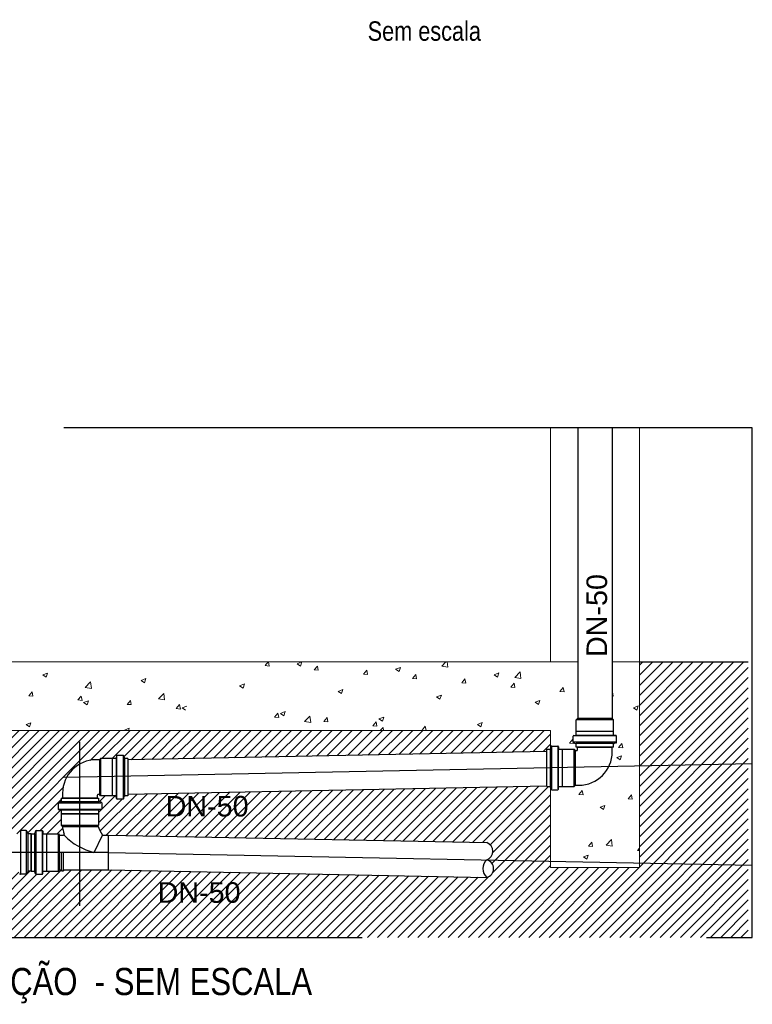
# Model space of a CAD drawing. Header units: millimetres. Extents: x -20654 to 2526, y -8238 to 977.
# Tile 93 of 219: x -10310.61 to -10307.91, y -4135.54 to -4131.91. Entities that reach past the tile are written whole.
import ezdxf

# ---------------------------------------------------------------- set-up
doc = ezdxf.new("R2010")
doc.units = ezdxf.units.MM
doc.linetypes.add('HIDDEN2', pattern=[0.47625, 0.3175, -0.15875])
for name, color, linetype, lineweight in [('0 05', 8, 'Continuous', 5), ('46', 7, 'Continuous', 20), ('DETALHES', 7, 'Continuous', 20), ('TEXTO SANITARIO', 7, 'Continuous', 20), ('TIGRECAD', 3, 'Continuous', 30)]:
    doc.layers.add(name, color=color, linetype=linetype, lineweight=lineweight)
doc.layers.add('TEXTO', color=251, linetype='Continuous')
doc.layers.add('TQ-Conexões', color=7, linetype='Continuous')
doc.styles.add('Arial', font='arial.ttf', dxfattribs={"height": 100})
doc.styles.add('Arial_4', font='arial.ttf', dxfattribs={"width": 0.8, "height": 0.07})
doc.styles.add('ArialNarrow', font='ARIALN.TTF')
pattern_1 = [(45, (-10338.318892, -4307.756914), (-0.018618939, 0.018618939), [])]

msp = doc.modelspace()

# ---------------------------------------------------------------- hatches: boundary and pattern name
at = {"layer": '0 05', "linetype": 'Continuous'}
h = msp.add_hatch(dxfattribs=at)
h.set_pattern_fill('ANSI31', color=256, scale=0.210649, style=0)
h.set_pattern_definition(pattern_1)
h.paths.add_polyline_path([(-10311.8877, -4134.5259), (-10311.0857, -4134.5259), (-10311.0857, -4134.8493), (-10311.0857, -4134.8493), (-10311.087, -4134.8493), (-10311.087, -4134.8493), (-10311.087, -4134.919), (-10311.087, -4134.919), (-10311.1274, -4134.919), (-10311.1274, -4134.919), (-10311.1274, -4135.0325), (-10311.1274, -4135.0325), (-10311.087, -4135.0325), (-10311.087, -4135.2107), (-10311.087, -4135.2107), (-10311.087, -4135.2135), (-10311.0864, -4135.216), (-10311.0859, -4135.2187), (-10311.0853, -4135.2211), (-10311.0843, -4135.2236), (-10311.083, -4135.2261), (-10311.0815, -4135.2282), (-10311.08, -4135.2303), (-10311.0782, -4135.2324), (-10311.076, -4135.2341), (-10311.0739, -4135.2356), (-10311.0718, -4135.2371), (-10311.0695, -4135.2383), (-10311.067, -4135.2394), (-10311.0645, -4135.24), (-10311.0619, -4135.2409), (-10311.0592, -4135.2411), (-10311.0567, -4135.2411), (-10311.0567, -4135.2411), (-10310.7356, -4135.2411), (-10310.7356, -4135.2411), (-10310.7331, -4135.2411), (-10310.7304, -4135.2409), (-10310.7278, -4135.24), (-10310.7253, -4135.2394), (-10310.723, -4135.2383), (-10310.7205, -4135.2371), (-10310.7184, -4135.2356), (-10310.7163, -4135.2341), (-10310.7144, -4135.2324), (-10310.7125, -4135.2303), (-10310.7108, -4135.2282), (-10310.7093, -4135.2261), (-10310.7083, -4135.2236), (-10310.7072, -4135.2211), (-10310.7064, -4135.2187), (-10310.7057, -4135.216), (-10310.7055, -4135.2135), (-10310.7053, -4135.2107), (-10310.7053, -4135.2107), (-10310.7053, -4135.045), (-10310.7053, -4135.045), (-10310.6145, -4135.045), (-10310.6145, -4135.05), (-10310.6143, -4135.05), (-10310.6141, -4135.05), (-10310.6139, -4135.0498), (-10310.6137, -4135.0498), (-10310.6135, -4135.0498), (-10310.6132, -4135.0496), (-10310.613, -4135.0494), (-10310.613, -4135.0494), (-10310.6128, -4135.0492), (-10310.6126, -4135.0492), (-10310.6124, -4135.049), (-10310.6122, -4135.0488), (-10310.6122, -4135.0485), (-10310.612, -4135.0483), (-10310.612, -4135.0481), (-10310.612, -4135.0479), (-10310.612, -4135.0477), (-10310.612, -4135.0471), (-10310.6114, -4135.0538), (-10310.6114, -4135.0538), (-10310.6114, -4135.054), (-10310.6114, -4135.0544), (-10310.6114, -4135.0544), (-10310.6111, -4135.0547), (-10310.6109, -4135.0549), (-10310.6109, -4135.0551), (-10310.6109, -4135.0553), (-10310.6107, -4135.0555), (-10310.6105, -4135.0555), (-10310.6103, -4135.0557), (-10310.6101, -4135.0557), (-10310.6099, -4135.0559), (-10310.6099, -4135.0559), (-10310.6097, -4135.0561), (-10310.6095, -4135.0561), (-10310.609, -4135.0561), (-10310.6088, -4135.0561), (-10310.6088, -4135.0561), (-10310.5869, -4135.0561), (-10310.5869, -4135.0561), (-10310.5865, -4135.0561), (-10310.5863, -4135.0561), (-10310.5861, -4135.0561), (-10310.5859, -4135.0559), (-10310.5857, -4135.0559), (-10310.5854, -4135.0557), (-10310.5852, -4135.0557), (-10310.585, -4135.0555), (-10310.5848, -4135.0555), (-10310.5848, -4135.0553), (-10310.5846, -4135.0551), (-10310.5846, -4135.0549), (-10310.5844, -4135.0547), (-10310.5844, -4135.0544), (-10310.5842, -4135.0542), (-10310.5842, -4135.054), (-10310.5842, -4135.0536), (-10310.584, -4135.0534), (-10310.584, -4135.0534), (-10310.5823, -4135.0469), (-10310.5823, -4135.0481), (-10310.5823, -4135.0483), (-10310.5821, -4135.0485), (-10310.5821, -4135.0488), (-10310.5819, -4135.049), (-10310.5817, -4135.0492), (-10310.5817, -4135.0492), (-10310.5817, -4135.0494), (-10310.5814, -4135.0494), (-10310.581, -4135.0496), (-10310.5808, -4135.0498), (-10310.5806, -4135.0498), (-10310.5806, -4135.0498), (-10310.5804, -4135.05), (-10310.5802, -4135.05), (-10310.5798, -4135.05), (-10310.5798, -4135.045), (-10310.5578, -4135.045), (-10310.5578, -4135.0502), (-10310.5576, -4135.0502), (-10310.5574, -4135.0502), (-10310.5572, -4135.0502), (-10310.557, -4135.05), (-10310.5568, -4135.05), (-10310.5564, -4135.0498), (-10310.5564, -4135.0498), (-10310.5562, -4135.0496), (-10310.556, -4135.0494), (-10310.5557, -4135.0492), (-10310.5557, -4135.0492), (-10310.5555, -4135.049), (-10310.5553, -4135.0488), (-10310.5553, -4135.0483), (-10310.5553, -4135.0481), (-10310.5553, -4135.0481), (-10310.5553, -4135.0479), (-10310.5553, -4135.0475), (-10310.5553, -4135.0475), (-10310.5534, -4135.0544), (-10310.5534, -4135.0544), (-10310.5532, -4135.0544), (-10310.5532, -4135.0547), (-10310.5532, -4135.0549), (-10310.553, -4135.0551), (-10310.553, -4135.0553), (-10310.5528, -4135.0555), (-10310.5526, -4135.0555), (-10310.5524, -4135.0557), (-10310.5522, -4135.0557), (-10310.5522, -4135.0559), (-10310.552, -4135.0559), (-10310.5515, -4135.0561), (-10310.5513, -4135.0561), (-10310.5511, -4135.0561), (-10310.5511, -4135.0561), (-10310.5511, -4135.0561), (-10310.5288, -4135.0561), (-10310.5288, -4135.0561), (-10310.5286, -4135.0561), (-10310.5284, -4135.0561), (-10310.5281, -4135.0561), (-10310.5279, -4135.0559), (-10310.5277, -4135.0559), (-10310.5275, -4135.0557), (-10310.5273, -4135.0557), (-10310.5271, -4135.0555), (-10310.5271, -4135.0555), (-10310.5269, -4135.0553), (-10310.5269, -4135.0551), (-10310.5267, -4135.0549), (-10310.5265, -4135.0547), (-10310.5265, -4135.0544), (-10310.5263, -4135.0544), (-10310.5263, -4135.054), (-10310.5263, -4135.0538), (-10310.5263, -4135.0536), (-10310.5263, -4135.0536), (-10310.5258, -4135.0471), (-10310.5258, -4135.0477), (-10310.5256, -4135.0479), (-10310.5256, -4135.0481), (-10310.5256, -4135.0483), (-10310.5254, -4135.0485), (-10310.5254, -4135.0488), (-10310.5252, -4135.049), (-10310.525, -4135.0492), (-10310.525, -4135.0492), (-10310.5248, -4135.0494), (-10310.5248, -4135.0494), (-10310.5244, -4135.0496), (-10310.5241, -4135.0498), (-10310.5239, -4135.0498), (-10310.5239, -4135.0498), (-10310.5237, -4135.05), (-10310.5233, -4135.05), (-10310.5231, -4135.05), (-10310.5231, -4135.045), (-10310.5115, -4135.045), (-10310.5115, -4135.045), (-10310.5109, -4135.0443), (-10310.5109, -4135.0443), (-10310.4685, -4135.0443), (-10310.4639, -4135.0397), (-10310.4639, -4135.0397), (-10310.4572, -4135.0397), (-10310.4569, -4135.0437), (-10310.4569, -4135.0437), (-10310.4496, -4135.0437), (-10310.4496, -4135.0437), (-10310.4492, -4135.0397), (-10310.4492, -4135.0397), (-10310.2832, -4135.0397), (-10308.8878, -4135.0677), (-10308.8878, -4135.0677), (-10308.8851, -4135.0669), (-10308.8826, -4135.0658), (-10308.8798, -4135.0643), (-10308.8775, -4135.0629), (-10308.8752, -4135.0612), (-10308.8729, -4135.0591), (-10308.871, -4135.057), (-10308.8691, -4135.0547), (-10308.8676, -4135.0523), (-10308.8661, -4135.0496), (-10308.8649, -4135.0471), (-10308.864, -4135.0441), (-10308.8636, -4135.0412), (-10308.863, -4135.0384), (-10308.8628, -4135.0355), (-10308.863, -4135.0323), (-10308.8634, -4135.0296), (-10308.864, -4135.0266), (-10308.8649, -4135.0239), (-10308.8659, -4135.0212), (-10308.8674, -4135.0186), (-10308.8691, -4135.0161), (-10308.8708, -4135.0138), (-10308.8727, -4135.0115), (-10308.8748, -4135.0096), (-10308.8773, -4135.0079), (-10308.8796, -4135.0062), (-10308.8821, -4135.0049), (-10308.8849, -4135.0039), (-10308.8878, -4135.0028), (-10308.8878, -4135.0028), (-10308.8853, -4135.0016), (-10308.8826, -4135.0001), (-10308.8802, -4134.9986), (-10308.8779, -4134.9967), (-10308.8756, -4134.9946), (-10308.8737, -4134.9925), (-10308.872, -4134.9904), (-10308.8703, -4134.9877), (-10308.8691, -4134.9851), (-10308.868, -4134.9824), (-10308.8672, -4134.9797), (-10308.8665, -4134.9767), (-10308.8661, -4134.9738), (-10308.8661, -4134.9708), (-10308.8663, -4134.9679), (-10308.8668, -4134.9649), (-10308.8674, -4134.9622), (-10308.8682, -4134.9592), (-10308.8695, -4134.9567), (-10308.871, -4134.954), (-10308.8724, -4134.9516), (-10308.8743, -4134.9491), (-10308.8764, -4134.947), (-10308.8786, -4134.9451), (-10308.8809, -4134.9434), (-10308.8834, -4134.9417), (-10308.8859, -4134.9403), (-10308.8878, -4134.9396), (-10308.8878, -4134.9396), (-10310.2832, -4134.9118), (-10310.2832, -4134.9118), (-10310.3063, -4134.9118), (-10310.323, -4134.8779), (-10310.323, -4134.8779), (-10310.3207, -4134.8754), (-10310.3207, -4134.8754), (-10310.3207, -4134.833), (-10310.3207, -4134.833), (-10310.32, -4134.8324), (-10310.32, -4134.8324), (-10310.32, -4134.8208), (-10310.32, -4134.8208), (-10310.32, -4134.8208), (-10310.3198, -4134.8213), (-10310.3198, -4134.8215), (-10310.3198, -4134.8217), (-10310.3198, -4134.8219), (-10310.3198, -4134.8219), (-10310.3196, -4134.8221), (-10310.3194, -4134.8223), (-10310.3192, -4134.8225), (-10310.3192, -4134.8227), (-10310.319, -4134.8229), (-10310.3188, -4134.8229), (-10310.3186, -4134.8229), (-10310.3183, -4134.8231), (-10310.3181, -4134.8231), (-10310.3179, -4134.8231), (-10310.3177, -4134.8231), (-10310.3177, -4134.8183), (-10310.3112, -4134.8177), (-10310.3112, -4134.8177), (-10310.3108, -4134.8177), (-10310.3105, -4134.8177), (-10310.3103, -4134.8177), (-10310.3103, -4134.8175), (-10310.3101, -4134.8173), (-10310.3099, -4134.8173), (-10310.3097, -4134.817), (-10310.3095, -4134.8168), (-10310.3093, -4134.8166), (-10310.3093, -4134.8166), (-10310.3093, -4134.8164), (-10310.3091, -4134.8162), (-10310.3089, -4134.816), (-10310.3089, -4134.8158), (-10310.3089, -4134.8156), (-10310.3089, -4134.8154), (-10310.3089, -4134.8151), (-10310.3089, -4134.8151), (-10310.3089, -4134.793), (-10310.3089, -4134.793), (-10310.3089, -4134.7926), (-10310.3089, -4134.7926), (-10310.3089, -4134.7924), (-10310.3089, -4134.7922), (-10310.3091, -4134.792), (-10310.3093, -4134.7916), (-10310.3093, -4134.7916), (-10310.3093, -4134.7913), (-10310.3095, -4134.7911), (-10310.3097, -4134.7911), (-10310.3099, -4134.7909), (-10310.3101, -4134.7907), (-10310.3103, -4134.7907), (-10310.3103, -4134.7905), (-10310.3105, -4134.7905), (-10310.3105, -4134.7905), (-10310.3181, -4134.7884), (-10310.3181, -4134.7835), (-10310.3183, -4134.7838), (-10310.3186, -4134.7838), (-10310.3188, -4134.784), (-10310.319, -4134.7842), (-10310.3192, -4134.7842), (-10310.3192, -4134.7842), (-10310.3194, -4134.7844), (-10310.3196, -4134.7846), (-10310.3198, -4134.7848), (-10310.3198, -4134.785), (-10310.3198, -4134.7852), (-10310.3198, -4134.7854), (-10310.3198, -4134.7857), (-10310.32, -4134.7859), (-10310.32, -4134.7861), (-10310.32, -4134.7861), (-10310.32, -4134.7751), (-10310.32, -4134.7751), (-10310.3251, -4134.7751), (-10310.3251, -4134.7751), (-10310.3251, -4134.7652), (-10310.3251, -4134.7652), (-10310.3251, -4134.7652), (-10310.3249, -4134.7654), (-10310.3249, -4134.7656), (-10310.3249, -4134.7661), (-10310.3249, -4134.7663), (-10310.3249, -4134.7663), (-10310.3247, -4134.7665), (-10310.3244, -4134.7667), (-10310.3242, -4134.7669), (-10310.324, -4134.7671), (-10310.3238, -4134.7673), (-10310.3238, -4134.7673), (-10310.3236, -4134.7673), (-10310.3234, -4134.7673), (-10310.3232, -4134.7675), (-10310.323, -4134.7675), (-10310.3228, -4134.7675), (-10310.3226, -4134.7675), (-10310.3226, -4134.7625), (-10310.3173, -4134.7625), (-10310.3173, -4134.7625), (-10310.3127, -4134.7671), (-10310.3127, -4134.7671), (-10310.2703, -4134.7671), (-10310.2703, -4134.7671), (-10310.2697, -4134.7675), (-10310.2697, -4134.7675), (-10310.2579, -4134.7675), (-10310.2579, -4134.7726), (-10310.2577, -4134.7726), (-10310.2575, -4134.7726), (-10310.2573, -4134.7726), (-10310.2568, -4134.7726), (-10310.2568, -4134.7726), (-10310.2566, -4134.7724), (-10310.2564, -4134.7722), (-10310.2562, -4134.7722), (-10310.256, -4134.772), (-10310.2558, -4134.7718), (-10310.2558, -4134.7715), (-10310.2558, -4134.7715), (-10310.2556, -4134.7713), (-10310.2556, -4134.7709), (-10310.2556, -4134.7707), (-10310.2554, -4134.7705), (-10310.2554, -4134.7705), (-10310.2554, -4134.7699), (-10310.2547, -4134.7766), (-10310.2547, -4134.7766), (-10310.2547, -4134.7768), (-10310.2547, -4134.777), (-10310.2547, -4134.7772), (-10310.2545, -4134.7774), (-10310.2545, -4134.7776), (-10310.2543, -4134.7779), (-10310.2541, -4134.7779), (-10310.2541, -4134.7781), (-10310.2539, -4134.7783), (-10310.2537, -4134.7785), (-10310.2537, -4134.7785), (-10310.2532, -4134.7787), (-10310.253, -4134.7787), (-10310.2528, -4134.7789), (-10310.2526, -4134.7789), (-10310.2526, -4134.7789), (-10310.2522, -4134.7789), (-10310.2522, -4134.7789), (-10310.2301, -4134.7789), (-10310.2301, -4134.7789), (-10310.2299, -4134.7789), (-10310.2297, -4134.7789), (-10310.2294, -4134.7789), (-10310.2292, -4134.7787), (-10310.229, -4134.7787), (-10310.2288, -4134.7785), (-10310.2286, -4134.7785), (-10310.2286, -4134.7783), (-10310.2284, -4134.7781), (-10310.2282, -4134.7779), (-10310.228, -4134.7779), (-10310.228, -4134.7776), (-10310.2278, -4134.7774), (-10310.2276, -4134.7772), (-10310.2276, -4134.777), (-10310.2276, -4134.777), (-10310.2257, -4134.7694), (-10310.2257, -4134.7707), (-10310.2254, -4134.7709), (-10310.2254, -4134.7713), (-10310.2254, -4134.7715), (-10310.2252, -4134.7715), (-10310.2252, -4134.7718), (-10310.225, -4134.772), (-10310.2248, -4134.7722), (-10310.2246, -4134.7722), (-10310.2244, -4134.7724), (-10310.2244, -4134.7726), (-10310.2242, -4134.7726), (-10310.2238, -4134.7726), (-10310.2235, -4134.7726), (-10310.2233, -4134.7726), (-10310.2233, -4134.7726), (-10310.2233, -4134.7675), (-10310.2122, -4134.7675), (-10310.2122, -4134.7675), (-10310.2122, -4134.7625), (-10310.2122, -4134.7625), (-10308.6666, -4134.7317), (-10308.6666, -4134.7317), (-10308.6666, -4134.7332), (-10308.6666, -4134.7332), (-10308.6555, -4134.7332), (-10308.6555, -4134.738), (-10308.6553, -4134.738), (-10308.6553, -4134.738), (-10308.6548, -4134.738), (-10308.6546, -4134.738), (-10308.6544, -4134.738), (-10308.6544, -4134.738), (-10308.6542, -4134.7378), (-10308.654, -4134.7376), (-10308.6538, -4134.7374), (-10308.6536, -4134.7372), (-10308.6534, -4134.737), (-10308.6534, -4134.737), (-10308.6534, -4134.7345), (-10308.6534, -4135.0315), (-10308.6534, -4135.0315), (-10308.3248, -4135.0315), (-10308.3248, -4134.2731), (-10308.3248, -4134.2731), (-10307.9237, -4134.2731), (-10307.9237, -4134.2731), (-10307.9237, -4135.2891), (-10307.9237, -4135.2891), (-10311.8877, -4135.2891), (-10311.8877, -4135.2891), (-10311.8877, -4134.5259), (-10311.8877, -4134.5259)])
h = msp.add_hatch(dxfattribs=at)
h.set_pattern_fill('ANSI31', color=256, scale=0.210649, style=0)
h.set_pattern_definition(pattern_1)
h.paths.add_polyline_path([(-10308.6534, -4134.5969), (-10308.6534, -4134.5967), (-10308.6532, -4134.5967), (-10308.6529, -4134.5967), (-10308.6529, -4134.5967), (-10308.6527, -4134.5967), (-10308.6527, -4134.5965), (-10308.6525, -4134.5963), (-10308.6525, -4134.5963), (-10308.6523, -4134.5961), (-10308.6523, -4134.5959), (-10308.6523, -4134.5956), (-10308.6523, -4134.5956), (-10308.6523, -4134.5956), (-10308.6523, -4134.5954), (-10308.6523, -4134.5952), (-10308.6523, -4134.595), (-10308.6523, -4134.5948), (-10308.6523, -4134.5948), (-10308.6523, -4134.5946), (-10308.6523, -4134.5946), (-10308.6525, -4134.5944), (-10308.6525, -4134.5944), (-10308.6527, -4134.5942), (-10308.6527, -4134.594), (-10308.6529, -4134.594), (-10308.6532, -4134.5938), (-10308.6532, -4134.5938), (-10308.6534, -4134.5938), (-10308.6534, -4134.5935), (-10308.6536, -4134.5935), (-10308.6536, -4134.5935), (-10308.6538, -4134.5935), (-10308.654, -4134.5935), (-10308.6542, -4134.5935), (-10308.6544, -4134.5935), (-10308.6544, -4134.5935), (-10308.6546, -4134.5938), (-10308.6546, -4134.5938), (-10308.6548, -4134.5938), (-10308.6551, -4134.594), (-10308.6551, -4134.594), (-10308.6553, -4134.5942), (-10308.6553, -4134.5944), (-10308.6553, -4134.5944), (-10308.6553, -4134.5946), (-10308.6555, -4134.5946), (-10308.6555, -4134.5948), (-10308.6555, -4134.5948), (-10308.6555, -4134.595), (-10308.6555, -4134.5952), (-10308.6555, -4134.5954), (-10308.6555, -4134.5956), (-10308.6555, -4134.5956), (-10308.6555, -4134.5948), (-10308.6666, -4134.5948), (-10308.6666, -4134.6034), (-10308.6666, -4134.6034), (-10310.2122, -4134.6344), (-10310.2122, -4134.6344), (-10310.2122, -4134.6294), (-10310.2122, -4134.6294), (-10310.2233, -4134.6294), (-10310.2233, -4134.6241), (-10310.2233, -4134.6241), (-10310.2235, -4134.6241), (-10310.224, -4134.6241), (-10310.2242, -4134.6243), (-10310.2244, -4134.6243), (-10310.2244, -4134.6245), (-10310.2248, -4134.6245), (-10310.225, -4134.6247), (-10310.225, -4134.6249), (-10310.2252, -4134.6249), (-10310.2254, -4134.6251), (-10310.2254, -4134.6253), (-10310.2254, -4134.6256), (-10310.2257, -4134.626), (-10310.2257, -4134.626), (-10310.2259, -4134.6262), (-10310.2259, -4134.6264), (-10310.2259, -4134.6268), (-10310.2259, -4134.6268), (-10310.2276, -4134.6199), (-10310.2276, -4134.6199), (-10310.2276, -4134.6197), (-10310.2278, -4134.6197), (-10310.228, -4134.6195), (-10310.228, -4134.6192), (-10310.2282, -4134.619), (-10310.2284, -4134.6188), (-10310.2286, -4134.6186), (-10310.2286, -4134.6186), (-10310.2288, -4134.6186), (-10310.229, -4134.6184), (-10310.2292, -4134.6184), (-10310.2294, -4134.6182), (-10310.2297, -4134.6182), (-10310.2299, -4134.6182), (-10310.2301, -4134.6182), (-10310.2301, -4134.6182), (-10310.2522, -4134.6182), (-10310.2522, -4134.6182), (-10310.2526, -4134.6182), (-10310.2526, -4134.6182), (-10310.2528, -4134.6182), (-10310.253, -4134.6184), (-10310.2532, -4134.6184), (-10310.2537, -4134.6186), (-10310.2537, -4134.6186), (-10310.2539, -4134.6186), (-10310.2541, -4134.6188), (-10310.2541, -4134.619), (-10310.2543, -4134.6192), (-10310.2545, -4134.6195), (-10310.2545, -4134.6197), (-10310.2547, -4134.6197), (-10310.2547, -4134.6199), (-10310.2547, -4134.6203), (-10310.2547, -4134.6205), (-10310.2547, -4134.6205), (-10310.2554, -4134.627), (-10310.2554, -4134.6266), (-10310.2554, -4134.6264), (-10310.2556, -4134.6262), (-10310.2556, -4134.626), (-10310.2556, -4134.6258), (-10310.2558, -4134.6256), (-10310.2558, -4134.6253), (-10310.2558, -4134.6251), (-10310.256, -4134.6249), (-10310.2562, -4134.6249), (-10310.2564, -4134.6249), (-10310.2566, -4134.6247), (-10310.2568, -4134.6245), (-10310.2568, -4134.6245), (-10310.2573, -4134.6243), (-10310.2575, -4134.6243), (-10310.2577, -4134.6243), (-10310.2579, -4134.6243), (-10310.2579, -4134.6294), (-10310.2697, -4134.6294), (-10310.2703, -4134.63), (-10310.2703, -4134.63), (-10310.3127, -4134.63), (-10310.3127, -4134.63), (-10310.3173, -4134.6344), (-10310.3173, -4134.6344), (-10310.3295, -4134.6344), (-10310.3295, -4134.6344), (-10310.3405, -4134.6348), (-10310.3512, -4134.6363), (-10310.3615, -4134.6386), (-10310.3721, -4134.6418), (-10310.3817, -4134.646), (-10310.3914, -4134.651), (-10310.4005, -4134.6567), (-10310.4091, -4134.6635), (-10310.4171, -4134.6706), (-10310.4243, -4134.6784), (-10310.4308, -4134.6871), (-10310.4367, -4134.6961), (-10310.4416, -4134.7056), (-10310.4458, -4134.7157), (-10310.4489, -4134.726), (-10310.4515, -4134.7366), (-10310.4527, -4134.7473), (-10310.4532, -4134.7578), (-10310.4532, -4134.7578), (-10310.4532, -4134.7751), (-10310.4582, -4134.7751), (-10310.4582, -4134.7751), (-10310.4582, -4134.7861), (-10310.4582, -4134.7861), (-10310.4582, -4134.7859), (-10310.4582, -4134.7857), (-10310.4584, -4134.7852), (-10310.4584, -4134.7852), (-10310.4586, -4134.785), (-10310.4586, -4134.7848), (-10310.4588, -4134.7846), (-10310.4591, -4134.7844), (-10310.4591, -4134.7842), (-10310.4591, -4134.7842), (-10310.4593, -4134.784), (-10310.4597, -4134.7838), (-10310.4599, -4134.7838), (-10310.4601, -4134.7835), (-10310.4601, -4134.7835), (-10310.4605, -4134.7833), (-10310.4607, -4134.7833), (-10310.4609, -4134.7833), (-10310.4609, -4134.7886), (-10310.4677, -4134.7905), (-10310.4677, -4134.7905), (-10310.4679, -4134.7905), (-10310.4681, -4134.7907), (-10310.4683, -4134.7907), (-10310.4685, -4134.7909), (-10310.4685, -4134.7911), (-10310.4687, -4134.7911), (-10310.469, -4134.7913), (-10310.4692, -4134.7916), (-10310.4692, -4134.7916), (-10310.4694, -4134.792), (-10310.4694, -4134.7922), (-10310.4696, -4134.7924), (-10310.4696, -4134.7926), (-10310.4696, -4134.7926), (-10310.4696, -4134.793), (-10310.4696, -4134.793), (-10310.4696, -4134.8151), (-10310.4696, -4134.8151), (-10310.4696, -4134.8154), (-10310.4696, -4134.8156), (-10310.4696, -4134.8158), (-10310.4694, -4134.816), (-10310.4694, -4134.8162), (-10310.4692, -4134.8164), (-10310.4692, -4134.8166), (-10310.469, -4134.8166), (-10310.4687, -4134.8168), (-10310.4685, -4134.817), (-10310.4685, -4134.8173), (-10310.4683, -4134.8173), (-10310.4681, -4134.8175), (-10310.4679, -4134.8177), (-10310.4677, -4134.8177), (-10310.4675, -4134.8177), (-10310.4673, -4134.8177), (-10310.4673, -4134.8177), (-10310.4605, -4134.8183), (-10310.4605, -4134.8231), (-10310.4603, -4134.8231), (-10310.4601, -4134.8231), (-10310.4601, -4134.8231), (-10310.4597, -4134.8229), (-10310.4595, -4134.8229), (-10310.4593, -4134.8229), (-10310.4591, -4134.8227), (-10310.4591, -4134.8225), (-10310.4591, -4134.8223), (-10310.4588, -4134.8221), (-10310.4586, -4134.8219), (-10310.4584, -4134.8219), (-10310.4584, -4134.8217), (-10310.4584, -4134.8215), (-10310.4582, -4134.8213), (-10310.4582, -4134.8208), (-10310.4582, -4134.8206), (-10310.4582, -4134.8324), (-10310.4582, -4134.8324), (-10310.4578, -4134.833), (-10310.4578, -4134.833), (-10310.4578, -4134.8754), (-10310.4578, -4134.8754), (-10310.4544, -4134.879), (-10310.4544, -4134.879), (-10310.4475, -4134.9085), (-10310.4475, -4134.9097), (-10310.4475, -4134.9095), (-10310.4475, -4134.9091), (-10310.4475, -4134.9089), (-10310.4475, -4134.9087), (-10310.4475, -4134.9085), (-10310.4475, -4134.9083), (-10310.4477, -4134.908), (-10310.4477, -4134.9078), (-10310.4479, -4134.9076), (-10310.4481, -4134.9076), (-10310.4481, -4134.9072), (-10310.4483, -4134.9072), (-10310.4485, -4134.907), (-10310.4485, -4134.9068), (-10310.4487, -4134.9066), (-10310.4492, -4134.9066), (-10310.4494, -4134.9066), (-10310.4496, -4134.9066), (-10310.4498, -4134.9066), (-10310.45, -4134.9066), (-10310.45, -4134.9118), (-10310.4639, -4134.9118), (-10310.4685, -4134.9072), (-10310.4685, -4134.9072), (-10310.5109, -4134.9072), (-10310.5115, -4134.9066), (-10310.5115, -4134.9066), (-10310.5231, -4134.9066), (-10310.5231, -4134.9015), (-10310.5233, -4134.9015), (-10310.5237, -4134.9015), (-10310.5239, -4134.9015), (-10310.5239, -4134.9017), (-10310.5241, -4134.9017), (-10310.5244, -4134.9019), (-10310.5248, -4134.9021), (-10310.5248, -4134.9021), (-10310.525, -4134.9024), (-10310.525, -4134.9026), (-10310.5252, -4134.9026), (-10310.5254, -4134.9028), (-10310.5254, -4134.903), (-10310.5256, -4134.9032), (-10310.5256, -4134.9036), (-10310.5256, -4134.9036), (-10310.5258, -4134.9038), (-10310.5258, -4134.9045), (-10310.5263, -4134.8977), (-10310.5263, -4134.8977), (-10310.5263, -4134.8975), (-10310.5263, -4134.8973), (-10310.5265, -4134.8971), (-10310.5265, -4134.8969), (-10310.5267, -4134.8967), (-10310.5269, -4134.8965), (-10310.5269, -4134.8962), (-10310.5271, -4134.8962), (-10310.5271, -4134.896), (-10310.5273, -4134.8958), (-10310.5275, -4134.8958), (-10310.5277, -4134.8956), (-10310.5279, -4134.8956), (-10310.5281, -4134.8954), (-10310.5284, -4134.8954), (-10310.5286, -4134.8954), (-10310.5288, -4134.8954), (-10310.5288, -4134.8954), (-10310.5511, -4134.8954), (-10310.5511, -4134.8954), (-10310.5511, -4134.8954), (-10310.5513, -4134.8954), (-10310.5515, -4134.8954), (-10310.552, -4134.8956), (-10310.5522, -4134.8956), (-10310.5522, -4134.8958), (-10310.5524, -4134.8958), (-10310.5526, -4134.896), (-10310.5528, -4134.8962), (-10310.553, -4134.8962), (-10310.553, -4134.8965), (-10310.5532, -4134.8967), (-10310.5532, -4134.8969), (-10310.5532, -4134.8971), (-10310.5534, -4134.8973), (-10310.5534, -4134.8973), (-10310.5553, -4134.9047), (-10310.5553, -4134.9036), (-10310.5553, -4134.9032), (-10310.5555, -4134.903), (-10310.5555, -4134.9028), (-10310.5557, -4134.9026), (-10310.556, -4134.9026), (-10310.5562, -4134.9024), (-10310.5564, -4134.9021), (-10310.5564, -4134.9021), (-10310.5566, -4134.9019), (-10310.5568, -4134.9017), (-10310.557, -4134.9017), (-10310.5572, -4134.9015), (-10310.5574, -4134.9015), (-10310.5576, -4134.9015), (-10310.5578, -4134.9015), (-10310.5578, -4134.9066), (-10310.5798, -4134.9066), (-10310.5798, -4134.9015), (-10310.5802, -4134.9015), (-10310.5804, -4134.9015), (-10310.5806, -4134.9015), (-10310.5806, -4134.9017), (-10310.5808, -4134.9017), (-10310.581, -4134.9019), (-10310.5814, -4134.9021), (-10310.5817, -4134.9021), (-10310.5817, -4134.9024), (-10310.5817, -4134.9026), (-10310.5819, -4134.9026), (-10310.5821, -4134.9028), (-10310.5821, -4134.903), (-10310.5823, -4134.9032), (-10310.5823, -4134.9036), (-10310.5823, -4134.9047), (-10310.5844, -4134.8973), (-10310.5844, -4134.8973), (-10310.5844, -4134.8971), (-10310.5846, -4134.8969), (-10310.5846, -4134.8967), (-10310.5848, -4134.8965), (-10310.5848, -4134.8962), (-10310.5848, -4134.8962), (-10310.585, -4134.896), (-10310.5852, -4134.8958), (-10310.5857, -4134.8958), (-10310.5859, -4134.8956), (-10310.5859, -4134.8956), (-10310.5861, -4134.8954), (-10310.5863, -4134.8954), (-10310.5865, -4134.8954), (-10310.5869, -4134.8954), (-10310.5869, -4134.8954), (-10310.6088, -4134.8954), (-10310.6088, -4134.8954), (-10310.609, -4134.8954), (-10310.6095, -4134.8954), (-10310.6097, -4134.8954), (-10310.6099, -4134.8956), (-10310.6099, -4134.8956), (-10310.6101, -4134.8958), (-10310.6103, -4134.8958), (-10310.6105, -4134.896), (-10310.6107, -4134.8962), (-10310.6109, -4134.8962), (-10310.6109, -4134.8965), (-10310.6109, -4134.8967), (-10310.6111, -4134.8969), (-10310.6114, -4134.8971), (-10310.6114, -4134.8973), (-10310.6114, -4134.8975), (-10310.6114, -4134.8977), (-10310.6114, -4134.8979), (-10310.6114, -4134.8979), (-10310.612, -4134.9045), (-10310.612, -4134.9038), (-10310.612, -4134.9036), (-10310.612, -4134.9036), (-10310.612, -4134.9032), (-10310.6122, -4134.903), (-10310.6122, -4134.9028), (-10310.6124, -4134.9026), (-10310.6126, -4134.9026), (-10310.6128, -4134.9024), (-10310.613, -4134.9021), (-10310.613, -4134.9021), (-10310.6132, -4134.9019), (-10310.6135, -4134.9017), (-10310.6137, -4134.9017), (-10310.6139, -4134.9015), (-10310.6141, -4134.9015), (-10310.6143, -4134.9015), (-10310.6145, -4134.9015), (-10310.6145, -4134.9066), (-10310.7053, -4134.9066), (-10310.7053, -4134.9066), (-10310.7053, -4134.8493), (-10310.7053, -4134.8493), (-10310.7066, -4134.8493), (-10310.7066, -4134.8493), (-10310.7066, -4134.5259), (-10310.7066, -4134.5259), (-10308.6534, -4134.5259), (-10308.6534, -4134.5259), (-10308.6534, -4134.5935), (-10308.6534, -4134.5969)])

# ---------------------------------------------------------------- linework, layer by layer
at = {"linetype": 'Continuous'}
msp.add_line((-10308.3248, -4134.2731), (-10307.9237, -4134.2731), dxfattribs=at)
at = {"layer": '0 05'}
for p, q in [((-10310.588, -4134.5044), (-10310.5753, -4134.5129)), ((-10310.7066, -4134.5259), (-10308.6534, -4134.5259))]:
    msp.add_line(p, q, dxfattribs=at)
at = {"layer": '46'}
for p, q in [((-10309.706, -4134.287), (-10309.6944, -4134.2731)), ((-10309.706, -4134.287), (-10309.691, -4134.2885)), ((-10309.691, -4134.2885), (-10309.6938, -4134.2731)), ((-10309.5876, -4134.2801), (-10309.5699, -4134.2734)), ((-10309.5876, -4134.2801), (-10309.575, -4134.2887)), ((-10309.575, -4134.2887), (-10309.5699, -4134.2734)), ((-10309.5248, -4134.3028), (-10309.5126, -4134.2885)), ((-10309.5097, -4134.3043), (-10309.5126, -4134.2885)), ((-10309.2244, -4134.3003), (-10309.2067, -4134.2936)), ((-10309.2118, -4134.3087), (-10309.2067, -4134.2936)), ((-10309.0544, -4134.2889), (-10309.0393, -4134.2731)), ((-10309.0544, -4134.2889), (-10309.0319, -4134.2923)), ((-10309.0319, -4134.2923), (-10309.034, -4134.2731)), ((-10310.5265, -4134.3212), (-10310.5088, -4134.3144)), ((-10310.5265, -4134.3212), (-10310.514, -4134.3296)), ((-10310.514, -4134.3296), (-10310.5088, -4134.3144)), ((-10309.5248, -4134.3028), (-10309.5097, -4134.3043)), ((-10309.3435, -4134.3189), (-10309.3312, -4134.3043)), ((-10309.3435, -4134.3189), (-10309.3285, -4134.3201)), ((-10309.3285, -4134.3201), (-10309.3312, -4134.3043)), ((-10309.2244, -4134.3003), (-10309.2118, -4134.3087)), ((-10309.1623, -4134.3347), (-10309.1501, -4134.3201)), ((-10309.1471, -4134.3359), (-10309.1501, -4134.3201)), ((-10308.8613, -4134.3205), (-10308.8436, -4134.3138)), ((-10308.8613, -4134.3205), (-10308.8486, -4134.3292)), ((-10308.8486, -4134.3292), (-10308.8436, -4134.3138)), ((-10308.7846, -4134.3307), (-10308.7648, -4134.3102)), ((-10308.7846, -4134.3307), (-10308.7623, -4134.3342)), ((-10308.7623, -4134.3342), (-10308.7648, -4134.3102)), ((-10310.3695, -4134.3677), (-10310.3499, -4134.3473)), ((-10310.3695, -4134.3677), (-10310.347, -4134.3713)), ((-10310.347, -4134.3713), (-10310.3499, -4134.3473)), ((-10310.1633, -4134.3414), (-10310.1456, -4134.3347)), ((-10310.1633, -4134.3414), (-10310.1509, -4134.3498)), ((-10310.1509, -4134.3498), (-10310.1456, -4134.3347)), ((-10309.8001, -4134.3616), (-10309.7824, -4134.3547)), ((-10309.8001, -4134.3616), (-10309.7875, -4134.37)), ((-10309.7875, -4134.37), (-10309.7824, -4134.3547)), ((-10309.1623, -4134.3347), (-10309.1471, -4134.3359)), ((-10308.9809, -4134.3505), (-10308.9687, -4134.3359)), ((-10308.9809, -4134.3505), (-10308.9658, -4134.3517)), ((-10308.9658, -4134.3517), (-10308.9687, -4134.3359)), ((-10308.7998, -4134.3663), (-10308.7873, -4134.3517)), ((-10308.7998, -4134.3663), (-10308.7844, -4134.3677)), ((-10308.7844, -4134.3677), (-10308.7873, -4134.3517)), ((-10308.6184, -4134.3823), (-10308.6062, -4134.3677)), ((-10308.6032, -4134.3835), (-10308.6062, -4134.3677)), ((-10310.5774, -4134.3978), (-10310.5652, -4134.3833)), ((-10310.5774, -4134.3978), (-10310.5625, -4134.3991)), ((-10310.5625, -4134.3991), (-10310.5652, -4134.3833)), ((-10310.3963, -4134.4136), (-10310.3841, -4134.3993)), ((-10310.3811, -4134.4151), (-10310.3841, -4134.3993)), ((-10310.0997, -4134.4096), (-10310.0801, -4134.3892)), ((-10310.0774, -4134.4132), (-10310.0801, -4134.3892)), ((-10309.4368, -4134.3818), (-10309.4191, -4134.3751)), ((-10309.4368, -4134.3818), (-10309.4241, -4134.3903)), ((-10309.4241, -4134.3903), (-10309.4191, -4134.3751)), ((-10309.0736, -4134.4021), (-10309.0559, -4134.3953)), ((-10309.0736, -4134.4021), (-10309.061, -4134.4105)), ((-10309.061, -4134.4105), (-10309.0559, -4134.3953)), ((-10308.6184, -4134.3823), (-10308.6032, -4134.3835)), ((-10308.4261, -4134.385), (-10308.425, -4134.3835)), ((-10308.4261, -4134.3991), (-10308.4219, -4134.3995)), ((-10308.4219, -4134.3995), (-10308.425, -4134.3835)), ((-10310.3963, -4134.4136), (-10310.3811, -4134.4151)), ((-10310.3756, -4134.4229), (-10310.3579, -4134.4162)), ((-10310.3756, -4134.4229), (-10310.363, -4134.4313)), ((-10310.363, -4134.4313), (-10310.3579, -4134.4162)), ((-10310.2149, -4134.4297), (-10310.2027, -4134.4151)), ((-10310.2149, -4134.4297), (-10310.1997, -4134.4309)), ((-10310.1997, -4134.4309), (-10310.2027, -4134.4151)), ((-10310.0997, -4134.4096), (-10310.0774, -4134.4132)), ((-10310.0338, -4134.4455), (-10310.0213, -4134.4309)), ((-10310.0186, -4134.4469), (-10310.0213, -4134.4309)), ((-10310.0125, -4134.4431), (-10309.9948, -4134.4364)), ((-10308.7102, -4134.4223), (-10308.6925, -4134.4155)), ((-10308.7102, -4134.4223), (-10308.6978, -4134.4309)), ((-10308.6978, -4134.4309), (-10308.6925, -4134.4155)), ((-10308.3471, -4134.4427), (-10308.3294, -4134.4358)), ((-10308.3344, -4134.4511), (-10308.3294, -4134.4358)), ((-10310.0338, -4134.4455), (-10310.0186, -4134.4469)), ((-10310.0125, -4134.4431), (-10309.9998, -4134.4516)), ((-10309.671, -4134.4773), (-10309.6588, -4134.4625)), ((-10309.671, -4134.4773), (-10309.6558, -4134.4785)), ((-10309.6558, -4134.4785), (-10309.6588, -4134.4625)), ((-10309.6493, -4134.4634), (-10309.6316, -4134.4566)), ((-10309.6493, -4134.4634), (-10309.6367, -4134.472)), ((-10309.6367, -4134.472), (-10309.6316, -4134.4566)), ((-10309.5604, -4134.4933), (-10309.5406, -4134.4728)), ((-10309.5379, -4134.4969), (-10309.5406, -4134.4728)), ((-10309.4899, -4134.4931), (-10309.4776, -4134.4785)), ((-10309.4745, -4134.4943), (-10309.4776, -4134.4785)), ((-10309.2859, -4134.4836), (-10309.268, -4134.4768)), ((-10309.2733, -4134.492), (-10309.268, -4134.4768)), ((-10308.3471, -4134.4427), (-10308.3344, -4134.4511)), ((-10310.588, -4134.5044), (-10310.5703, -4134.4977)), ((-10310.5753, -4134.5129), (-10310.5703, -4134.4977)), ((-10309.5604, -4134.4933), (-10309.5379, -4134.4969)), ((-10309.4899, -4134.4931), (-10309.4745, -4134.4943)), ((-10309.3085, -4134.5089), (-10309.2963, -4134.4943)), ((-10309.3085, -4134.5089), (-10309.2933, -4134.5101)), ((-10309.2933, -4134.5103), (-10309.2963, -4134.4943)), ((-10309.2859, -4134.4836), (-10309.2733, -4134.492)), ((-10309.2817, -4134.5259), (-10309.271, -4134.5145)), ((-10309.2695, -4134.5259), (-10309.271, -4134.5145)), ((-10309.1271, -4134.5247), (-10309.1151, -4134.5103)), ((-10309.112, -4134.5259), (-10309.1151, -4134.5103)), ((-10308.9226, -4134.5038), (-10308.9049, -4134.4971)), ((-10308.9226, -4134.5038), (-10308.9102, -4134.5124)), ((-10308.9102, -4134.5124), (-10308.9049, -4134.4971)), ((-10310.2248, -4134.5247), (-10310.2071, -4134.5179)), ((-10310.2248, -4134.5247), (-10310.2229, -4134.5259)), ((-10310.2096, -4134.5259), (-10310.2071, -4134.5179)), ((-10309.1271, -4134.5247), (-10309.1134, -4134.5259)), ((-10308.5594, -4134.5242), (-10308.5582, -4134.5236)), ((-10308.5594, -4134.5242), (-10308.5582, -4134.5249)), ((-10308.5832, -4134.5725), (-10308.571, -4134.5579)), ((-10308.5832, -4134.5725), (-10308.5683, -4134.5735)), ((-10308.5702, -4134.5634), (-10308.571, -4134.5579)), ((-10308.5683, -4134.5735), (-10308.5685, -4134.5718)), ((-10308.4019, -4134.5883), (-10308.3898, -4134.5735)), ((-10308.3869, -4134.5895), (-10308.3898, -4134.5735)), ((-10308.4086, -4134.626), (-10308.3909, -4134.619)), ((-10308.4019, -4134.5883), (-10308.3869, -4134.5895)), ((-10308.396, -4134.6344), (-10308.3909, -4134.619)), ((-10308.4086, -4134.626), (-10308.396, -4134.6344)), ((-10308.5483, -4134.7625), (-10308.536, -4134.7479)), ((-10308.5483, -4134.7625), (-10308.5331, -4134.7637)), ((-10308.5331, -4134.7637), (-10308.536, -4134.7479)), ((-10308.3669, -4134.7783), (-10308.3547, -4134.7637)), ((-10308.3517, -4134.7798), (-10308.3547, -4134.7637)), ((-10308.4699, -4134.8092), (-10308.4524, -4134.8023)), ((-10308.4575, -4134.8177), (-10308.4524, -4134.8023)), ((-10308.3669, -4134.7783), (-10308.3517, -4134.7798)), ((-10308.4699, -4134.8092), (-10308.4575, -4134.8177)), ((-10308.5131, -4134.9527), (-10308.5009, -4134.9382)), ((-10308.4981, -4134.9538), (-10308.5009, -4134.9382)), ((-10308.4478, -4134.9487), (-10308.428, -4134.9283)), ((-10308.4478, -4134.9487), (-10308.4252, -4134.9521)), ((-10308.4252, -4134.9521), (-10308.428, -4134.9283)), ((-10308.5316, -4134.9925), (-10308.5139, -4134.9856)), ((-10308.519, -4135.0009), (-10308.5139, -4134.9856)), ((-10308.5131, -4134.9527), (-10308.4981, -4134.9538)), ((-10308.3317, -4134.9685), (-10308.3248, -4134.9601)), ((-10308.3317, -4134.9685), (-10308.3248, -4134.9691)), ((-10308.5316, -4134.9925), (-10308.519, -4135.0009))]:
    msp.add_line(p, q, dxfattribs=at)
at = {"layer": 'DETALHES', "linetype": 'Continuous'}
for p, q in [((-10308.6534, -4134.2731), (-10308.6534, -4133.4102)), ((-10308.3248, -4135.0315), (-10308.3248, -4133.4102)), ((-10310.7066, -4134.2731), (-10308.5523, -4134.2731)), ((-10308.4261, -4134.2731), (-10308.3248, -4134.2731)), ((-10308.6534, -4134.5935), (-10308.6534, -4134.5259)), ((-10308.6534, -4135.0315), (-10308.6534, -4134.7345)), ((-10308.6534, -4135.0315), (-10308.3248, -4135.0315))]:
    msp.add_line(p, q, dxfattribs=at)
at = {"layer": 'TIGRECAD'}
for p, q in [((-10308.5523, -4133.4102), (-10308.5523, -4134.4825)), ((-10308.4261, -4133.4102), (-10308.4261, -4134.4825)), ((-10308.5582, -4134.487), (-10308.5537, -4134.4825)), ((-10308.421, -4134.487), (-10308.5582, -4134.487)), ((-10308.5582, -4134.5295), (-10308.5582, -4134.487)), ((-10308.4257, -4134.4825), (-10308.5537, -4134.4825)), ((-10308.421, -4134.487), (-10308.4257, -4134.4825)), ((-10308.421, -4134.5295), (-10308.421, -4134.487)), ((-10308.5702, -4134.5695), (-10308.5702, -4134.5474)), ((-10308.5676, -4134.5449), (-10308.5611, -4134.5442)), ((-10308.4118, -4134.5455), (-10308.5674, -4134.5455)), ((-10308.5588, -4134.5299), (-10308.5582, -4134.5295)), ((-10308.4206, -4134.5299), (-10308.5588, -4134.5299)), ((-10308.5588, -4134.5417), (-10308.5588, -4134.5299)), ((-10308.4206, -4134.5442), (-10308.5588, -4134.5442)), ((-10308.421, -4134.5295), (-10308.5582, -4134.5295)), ((-10308.4206, -4134.5299), (-10308.421, -4134.5295)), ((-10308.4206, -4134.5417), (-10308.4206, -4134.5299)), ((-10308.4115, -4134.5449), (-10308.4183, -4134.5442)), ((-10308.4092, -4134.5695), (-10308.4092, -4134.5474)), ((-10308.6513, -4134.5855), (-10308.6532, -4134.5931)), ((-10308.6487, -4134.5836), (-10308.6266, -4134.5836)), ((-10308.6487, -4134.7418), (-10308.6487, -4134.5862)), ((-10308.6247, -4134.7418), (-10308.6247, -4134.5862)), ((-10308.6239, -4134.586), (-10308.6235, -4134.5925)), ((-10308.5683, -4134.5721), (-10308.5607, -4134.574)), ((-10308.4118, -4134.5695), (-10308.5674, -4134.5695)), ((-10308.4206, -4134.5746), (-10308.5588, -4134.5746)), ((-10308.5588, -4134.5874), (-10308.5588, -4134.5765)), ((-10308.4206, -4134.5874), (-10308.5588, -4134.5874)), ((-10308.5537, -4134.5874), (-10308.4257, -4134.5874)), ((-10308.5537, -4134.5975), (-10308.5537, -4134.5874)), ((-10308.4257, -4134.6045), (-10308.4257, -4134.5874)), ((-10308.4206, -4134.5874), (-10308.4206, -4134.5765)), ((-10308.4113, -4134.5721), (-10308.4187, -4134.574)), ((-10310.2547, -4134.6205), (-10310.2554, -4134.627)), ((-10310.2541, -4134.6207), (-10310.2541, -4134.7764)), ((-10310.2301, -4134.6182), (-10310.2522, -4134.6182)), ((-10310.2301, -4134.6207), (-10310.2301, -4134.7764)), ((-10310.2276, -4134.6199), (-10310.2257, -4134.6275)), ((-10308.6666, -4134.7332), (-10308.6666, -4134.5948)), ((-10308.6666, -4134.5948), (-10308.6555, -4134.5948)), ((-10308.6536, -4134.7332), (-10308.6536, -4134.5948)), ((-10308.6232, -4134.7332), (-10308.6232, -4134.5948)), ((-10308.6209, -4134.5948), (-10308.6091, -4134.5948)), ((-10308.6091, -4134.7332), (-10308.6091, -4134.5948)), ((-10308.6091, -4134.5948), (-10308.6085, -4134.5954)), ((-10308.6085, -4134.5954), (-10308.5662, -4134.5954)), ((-10308.6085, -4134.7328), (-10308.6085, -4134.5954)), ((-10308.5662, -4134.7328), (-10308.5662, -4134.5954)), ((-10308.5662, -4134.5954), (-10308.5615, -4134.5999)), ((-10308.5615, -4134.7281), (-10308.5615, -4134.5999)), ((-10308.5615, -4134.5999), (-10308.5563, -4134.5999)), ((-10310.3173, -4134.6344), (-10310.3295, -4134.6344)), ((-10310.3127, -4134.63), (-10310.3173, -4134.6344)), ((-10310.3173, -4134.6344), (-10310.3173, -4134.7625)), ((-10310.2703, -4134.63), (-10310.3127, -4134.63)), ((-10310.3127, -4134.63), (-10310.3127, -4134.7671)), ((-10310.2697, -4134.6294), (-10310.2703, -4134.63)), ((-10310.2703, -4134.63), (-10310.2703, -4134.7671)), ((-10310.2579, -4134.6294), (-10310.2697, -4134.6294)), ((-10310.2697, -4134.6294), (-10310.2697, -4134.7675)), ((-10310.2556, -4134.6294), (-10310.2556, -4134.7675)), ((-10310.2252, -4134.6294), (-10310.2252, -4134.7675)), ((-10310.2122, -4134.6294), (-10310.2233, -4134.6294)), ((-10310.2122, -4134.6294), (-10310.2122, -4134.7675)), ((-10308.5662, -4134.7328), (-10308.5615, -4134.7281)), ((-10308.5615, -4134.7281), (-10308.5491, -4134.7281)), ((-10310.4532, -4134.7578), (-10310.4532, -4134.7751)), ((-10310.3251, -4134.7652), (-10310.3251, -4134.7751)), ((-10310.3173, -4134.7625), (-10310.3226, -4134.7625)), ((-10310.3127, -4134.7671), (-10310.3173, -4134.7625)), ((-10310.2703, -4134.7671), (-10310.3127, -4134.7671)), ((-10310.2697, -4134.7675), (-10310.2703, -4134.7671)), ((-10310.2579, -4134.7675), (-10310.2697, -4134.7675)), ((-10310.2122, -4134.7675), (-10310.2233, -4134.7675)), ((-10308.6666, -4134.7332), (-10308.6555, -4134.7332)), ((-10308.6513, -4134.7425), (-10308.6532, -4134.7349)), ((-10308.6487, -4134.7444), (-10308.6266, -4134.7444)), ((-10308.6239, -4134.7423), (-10308.6235, -4134.7355)), ((-10308.6209, -4134.7332), (-10308.6091, -4134.7332)), ((-10308.6091, -4134.7332), (-10308.6085, -4134.7328)), ((-10308.6085, -4134.7328), (-10308.5662, -4134.7328)), ((-10310.4696, -4134.793), (-10310.4696, -4134.8151)), ((-10310.4677, -4134.7905), (-10310.4601, -4134.7884)), ((-10310.4671, -4134.793), (-10310.3114, -4134.793)), ((-10310.4582, -4134.7751), (-10310.32, -4134.7751)), ((-10310.4582, -4134.7751), (-10310.4582, -4134.7861)), ((-10310.4582, -4134.788), (-10310.32, -4134.788)), ((-10310.3251, -4134.7751), (-10310.4532, -4134.7751)), ((-10310.32, -4134.7751), (-10310.32, -4134.7861)), ((-10310.3105, -4134.7905), (-10310.3181, -4134.7884)), ((-10310.3089, -4134.793), (-10310.3089, -4134.8151)), ((-10310.2547, -4134.7766), (-10310.2554, -4134.7699)), ((-10310.2301, -4134.7789), (-10310.2522, -4134.7789)), ((-10310.2276, -4134.777), (-10310.2257, -4134.7694)), ((-10310.4673, -4134.8177), (-10310.4605, -4134.8183)), ((-10310.4671, -4134.8168), (-10310.3114, -4134.8168)), ((-10310.4582, -4134.8185), (-10310.32, -4134.8185)), ((-10310.4582, -4134.8208), (-10310.4582, -4134.8324)), ((-10310.4582, -4134.8324), (-10310.32, -4134.8324)), ((-10310.4582, -4134.8324), (-10310.4578, -4134.833)), ((-10310.4578, -4134.833), (-10310.3207, -4134.833)), ((-10310.4578, -4134.833), (-10310.4578, -4134.8754)), ((-10310.32, -4134.8324), (-10310.3207, -4134.833)), ((-10310.3207, -4134.833), (-10310.3207, -4134.8754)), ((-10310.32, -4134.8208), (-10310.32, -4134.8324)), ((-10310.3112, -4134.8177), (-10310.3177, -4134.8183)), ((-10310.4578, -4134.8754), (-10310.3207, -4134.8754)), ((-10310.4578, -4134.8754), (-10310.4544, -4134.879)), ((-10310.3207, -4134.8754), (-10310.323, -4134.8779)), ((-10310.5869, -4134.8954), (-10310.6088, -4134.8954)), ((-10310.6088, -4134.8979), (-10310.6088, -4135.0536)), ((-10310.5869, -4134.8979), (-10310.5869, -4135.0536)), ((-10310.5844, -4134.8973), (-10310.5823, -4134.9047)), ((-10310.5817, -4134.9066), (-10310.5817, -4135.045)), ((-10310.569, -4134.9066), (-10310.5798, -4134.9066)), ((-10310.569, -4134.9066), (-10310.5578, -4134.9066)), ((-10310.569, -4135.045), (-10310.569, -4134.9066)), ((-10310.569, -4134.9066), (-10310.569, -4135.045)), ((-10310.556, -4135.045), (-10310.556, -4134.9066)), ((-10310.5534, -4134.8973), (-10310.5553, -4134.9047)), ((-10310.5511, -4134.8954), (-10310.5288, -4134.8954)), ((-10310.5511, -4135.0536), (-10310.5511, -4134.8979)), ((-10310.5271, -4135.0536), (-10310.5271, -4134.8979)), ((-10310.5263, -4134.8977), (-10310.5258, -4134.9045)), ((-10310.5254, -4135.045), (-10310.5254, -4134.9066)), ((-10310.5231, -4134.9066), (-10310.5115, -4134.9066)), ((-10310.5115, -4134.9066), (-10310.5109, -4134.9072)), ((-10310.5115, -4135.045), (-10310.5115, -4134.9066)), ((-10310.5109, -4134.9072), (-10310.4685, -4134.9072)), ((-10310.5109, -4135.0443), (-10310.5109, -4134.9072)), ((-10310.4685, -4134.9072), (-10310.4639, -4134.9118)), ((-10310.4685, -4135.0443), (-10310.4685, -4134.9072)), ((-10310.4639, -4134.9118), (-10310.45, -4134.9118)), ((-10310.4639, -4135.0397), (-10310.4639, -4134.9118)), ((-10310.4532, -4134.88), (-10310.3221, -4134.88)), ((-10310.3371, -4134.9759), (-10310.3063, -4134.9118)), ((-10310.3063, -4134.9118), (-10310.2832, -4134.9118)), ((-10310.2832, -4135.0397), (-10310.2832, -4134.9118)), ((-10310.4572, -4135.0397), (-10310.4572, -4134.9759)), ((-10310.4492, -4134.9759), (-10310.4572, -4134.9759)), ((-10310.4569, -4135.0437), (-10310.4569, -4134.9759)), ((-10310.4496, -4135.0437), (-10310.4496, -4134.9759)), ((-10310.4492, -4135.0397), (-10310.4492, -4134.9759)), ((-10310.5869, -4135.0561), (-10310.6088, -4135.0561)), ((-10310.5844, -4135.0544), (-10310.5823, -4135.0469)), ((-10310.569, -4135.045), (-10310.5798, -4135.045)), ((-10310.569, -4135.045), (-10310.5578, -4135.045)), ((-10310.5534, -4135.0544), (-10310.5553, -4135.0469)), ((-10310.5511, -4135.0561), (-10310.5288, -4135.0561)), ((-10310.5263, -4135.0538), (-10310.5258, -4135.0471)), ((-10310.5231, -4135.045), (-10310.5115, -4135.045)), ((-10310.5115, -4135.045), (-10310.5109, -4135.0443)), ((-10310.5109, -4135.0443), (-10310.4685, -4135.0443)), ((-10310.4685, -4135.0443), (-10310.4639, -4135.0397)), ((-10310.4639, -4135.0397), (-10310.4572, -4135.0397)), ((-10310.4572, -4135.0397), (-10310.4569, -4135.0437)), ((-10310.4569, -4135.0437), (-10310.4496, -4135.0437)), ((-10310.4492, -4135.0397), (-10310.4496, -4135.0437)), ((-10310.4492, -4135.0397), (-10310.2832, -4135.0397))]:
    msp.add_line(p, q, dxfattribs=at)
at = {"layer": 'TIGRECAD', "linetype": 'Continuous'}
for p, q in [((-10308.6666, -4134.6034), (-10310.2122, -4134.6344)), ((-10308.6666, -4134.7317), (-10310.2122, -4134.7625)), ((-10310.2832, -4134.9118), (-10308.8878, -4134.9396)), ((-10310.2832, -4135.0397), (-10308.8878, -4135.0677))]:
    msp.add_line(p, q, dxfattribs=at)
at = {"layer": 'TIGRECAD'}
for centre, radius, start, end in [((-10308.5674, -4134.5474), 0.00253, 95, 180), ((-10308.5613, -4134.5417), 0.00253, 275, 0), ((-10308.4181, -4134.5417), 0.00253, 180, 265), ((-10308.4118, -4134.5474), 0.00253, 0, 85), ((-10308.6487, -4134.5862), 0.00253, 89.9667, 165.033), ((-10308.6266, -4134.5862), 0.00253, 4.9667, 90.0333), ((-10308.5674, -4134.5695), 0.00253, 180, 255), ((-10308.5613, -4134.5765), 0.00253, 0, 75), ((-10308.4181, -4134.5765), 0.00253, 105, 180), ((-10308.4118, -4134.5695), 0.00253, 285, 0), ((-10310.2522, -4134.6207), 0.00253, 90, 175), ((-10310.2301, -4134.6207), 0.00253, 15, 90), ((-10308.6555, -4134.5925), 0.00253, 270, 345), ((-10308.6209, -4134.5925), 0.00253, 184.967, 270.033), ((-10308.5563, -4134.5975), 0.00253, 270, 0), ((-10308.5491, -4134.6045), 0.1236, 270, 0), ((-10310.3295, -4134.7578), 0.1236, 90, 180), ((-10310.2579, -4134.6268), 0.00253, 270, 355), ((-10310.2233, -4134.6268), 0.00253, 195, 270), ((-10310.3226, -4134.7652), 0.00253, 90, 180), ((-10310.2579, -4134.7703), 0.00253, 5, 90), ((-10310.2233, -4134.7703), 0.00253, 90, 165), ((-10308.6555, -4134.7357), 0.00253, 15, 90), ((-10308.6487, -4134.7418), 0.00253, 195, 270), ((-10308.6266, -4134.7418), 0.00253, 270, 355), ((-10308.6209, -4134.7357), 0.00253, 90, 175), ((-10310.4671, -4134.793), 0.00253, 105, 180), ((-10310.4609, -4134.7861), 0.00253, 285, 0), ((-10310.3175, -4134.7861), 0.00253, 180, 255), ((-10310.3114, -4134.793), 0.00253, 0, 75), ((-10310.2522, -4134.7764), 0.00253, 185, 270), ((-10310.2301, -4134.7764), 0.00253, 270, 345), ((-10310.4671, -4134.8151), 0.00253, 180, 265), ((-10310.4609, -4134.8208), 0.00253, 0, 85), ((-10310.3175, -4134.8208), 0.00253, 95, 180), ((-10310.3114, -4134.8151), 0.00253, 275, 0), ((-10310.1846, -4134.8316), 0.1457, 198.479, 213.299), ((-10310.6088, -4134.8979), 0.00253, 90, 175), ((-10310.5869, -4134.8979), 0.00253, 15, 90), ((-10310.5798, -4134.904), 0.00253, 195, 270), ((-10310.5578, -4134.904), 0.00253, 270, 345), ((-10310.5511, -4134.8979), 0.00253, 90, 165), ((-10310.5288, -4134.8979), 0.00253, 5, 90), ((-10310.5231, -4134.904), 0.00253, 185, 270), ((-10310.1846, -4134.8316), 0.2739, 189.92, 196.278), ((-10310.45, -4134.9091), 0.00253, 270, 16.2777), ((-10310.2808, -4134.7513), 0.2315, 224.179, 255.884), ((-10310.6088, -4135.0536), 0.00253, 185, 270), ((-10310.5869, -4135.0536), 0.00253, 270, 345), ((-10310.5798, -4135.0475), 0.00253, 90, 165), ((-10310.5578, -4135.0475), 0.00253, 15, 90), ((-10310.5511, -4135.0536), 0.00253, 195, 270), ((-10310.5288, -4135.0536), 0.00253, 270, 355), ((-10310.5231, -4135.0475), 0.00253, 90, 175)]:
    msp.add_arc(centre, radius, start, end, dxfattribs=at)
at = {"layer": 'TIGRECAD', "linetype": 'Continuous'}
for centre, radius, start, end in [((-10308.8998, -4134.9712), 0.0338, 290.661, 69.3387), ((-10308.8585, -4135.0353), 0.0439, 132.31, 227.69), ((-10308.8965, -4135.0353), 0.0336, 284.755, 75.2449)]:
    msp.add_arc(centre, radius, start, end, dxfattribs=at)
at = {"layer": 'TQ-Conexões', "color": 244, "linetype": 'HIDDEN2', "ltscale": 8, "true_color": 0x991b1e}
for p, q in [((-10310.3891, -4135.1724), (-10310.3891, -4134.5674)), ((-10307.9087, -4134.6488), (-10310.5581, -4134.7018)), ((-10310.2832, -4134.9759), (-10311.2012, -4134.9759)), ((-10310.2832, -4134.9759), (-10307.9087, -4135.0232))]:
    msp.add_line(p, q, dxfattribs=at)
msp.add_lwpolyline([(-10311.8877, -4135.2891), (-10307.9087, -4135.2891), (-10307.9087, -4133.4102), (-10311.8877, -4133.4102)], close=True, dxfattribs=at)

# ---------------------------------------------------------------- texts
at = {"layer": 'TEXTO'}
for s, insert, char_height, width, attachment_point, line_spacing_factor, style in [('Sem escala', (-10309.3276, -4131.9116), 0.07156, 0.62372, 1, 0.941778, 'Arial_4'), ('DETALHE DA VENTILAÇÃO  - SEM ESCALA ', (-10311.8746, -4135.5324), 0.1, 3.441655, 7, 0.798, 'ArialNarrow')]:
    msp.add_mtext(s, dxfattribs=dict(at, insert=insert, char_height=char_height, width=width, attachment_point=attachment_point, line_spacing_factor=line_spacing_factor, style=style))
at = {"layer": 'TEXTO SANITARIO', "insert": (-10308.4435, -4134.1023), "char_height": 0.07583, "width": 0.604462, "attachment_point": 8, "rotation": 90.0002, "line_spacing_factor": 0.798, "style": 'Arial'}
msp.add_mtext('DN-50', dxfattribs=at)
at = {"layer": 'TEXTO SANITARIO', "char_height": 0.07583, "width": 0.604462, "attachment_point": 8, "line_spacing_factor": 0.798, "style": 'Arial'}
for insert in [(-10309.9198, -4134.8443), (-10309.9495, -4135.1625)]:
    msp.add_mtext('DN-50', dxfattribs=dict(at, insert=insert))

doc.saveas('drawing.dxf')
